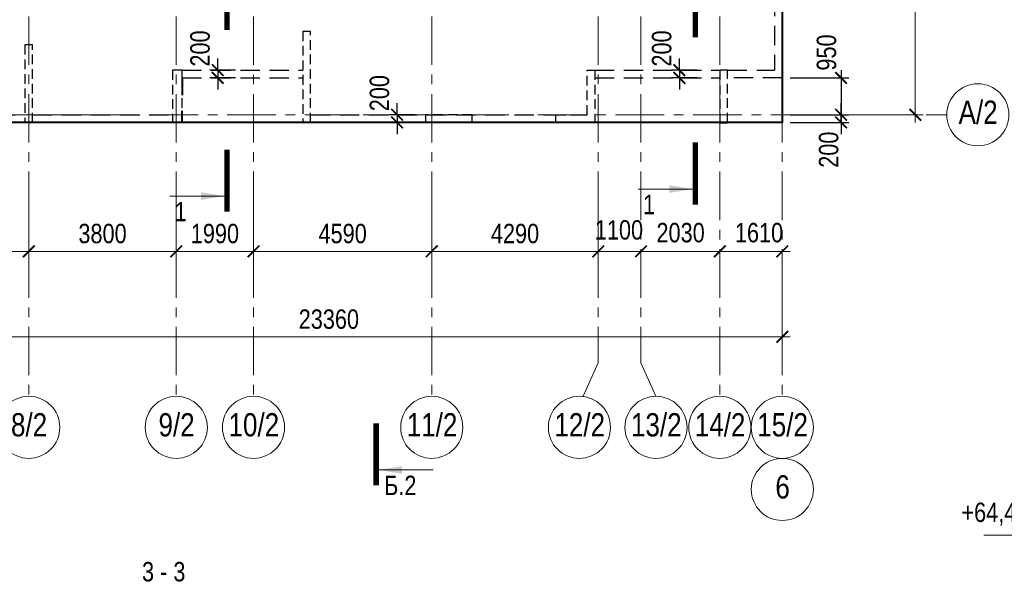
# Model space of a CAD drawing. Header units: inches. Extents: x -8638239 to -8523853, y 3840912 to 4564380.
# Tile 12 of 106: x -8576766 to -8551404, y 3943800 to 3958509. Entities that reach past the tile are written whole.
import ezdxf
from ezdxf.enums import TextEntityAlignment as Align

# ---------------------------------------------------------------- set-up
doc = ezdxf.new("R2010")
doc.units = ezdxf.units.IN
doc.header["$LTSCALE"] = 1000
doc.header["$MEASUREMENT"] = 0
for name, pattern in [('CENTER', [2, 1.25, -0.25, 0.25, -0.25]), ('HIDDEN', [0.375, 0.25, -0.125]), ('Штрихпунктирная', [6.702778, 3.527778, -1.763889, 0, -1.411111])]:
    doc.linetypes.add(name, pattern=pattern)
for name, color, linetype, lineweight in [('-2._План подземной парковки -2 этаж_1_АР-Чертеж-Оси_Осевые размеры.АР_Ном._пера__120', 7, 'Continuous', 0), ('СК-040-С(тены)', 12, 'HIDDEN', 25), ('СК-043-С-ПИЛОНЫ', 5, 'HIDDEN', 25), ('СК-050-П(литы перекрытия)', 3, 'Continuous', 40), ('СК-052-П-БАЛКИ', 1, 'HIDDEN', 30), ('СК-100-О(си)', 7, 'CENTER', 15), ('СК-100-О(си)_имя', 7, 'CENTER', 15), ('СК-110-О-РАЗМЕРЫ', 7, 'Continuous', 15), ('СК-220-Р-РАМКА ТЕКСТ', 7, 'Continuous', 15), ('СК-300-Р(азмеры)', 7, 'Continuous', 20), ('СК-400-Т(екст)', 7, 'Continuous', 20), ('СК-500-С(ечения)', 5, 'Continuous', 40)]:
    doc.layers.add(name, color=color, linetype=linetype, lineweight=lineweight)
doc.styles.add('ARIAL_annotative', font='arial.ttf', dxfattribs={"width": 0.8, "height": 2.5})
doc.styles.add('RUSS', font='arial.ttf', dxfattribs={"width": 0.8})
doc.dimstyles.new('100-200', dxfattribs={"dimscale": 0, "dimtxt": 500, "dimasz": 300, "dimexe": 200, "dimexo": 200, "dimgap": 200, "dimtad": 1, "dimdec": 0, "dimzin": 0, "dimdsep": 46, "dimtxsty": 'RUSS', "dimblk": 'ARCHTICK', "dimcen": 0.096, "dimdle": 200, "dimclrd": 7, "dimclre": 7, "dimclrt": 256, "dimadec": 0, "dimazin": 0, "dimtfac": 1, "dimtdec": 0, "dimtmove": 2, "dimatfit": 3, "dimldrblk": 'OBLIQUE', "dimfxl": 1, "dimtolj": 1, "dimtzin": 0, "dimarcsym": 0})

# ---------------------------------------------------------------- blocks, each defined once
blk = doc.blocks.new('_ArchTick')
at = {"color": 0, "linetype": 'ByBlock', "const_width": 0.15}
blk.add_lwpolyline([(-0.5, -0.5), (0.5, 0.5)], dxfattribs=at)
blk = doc.blocks.new('*D329')
at = {"layer": 'Defpoints', "color": 0, "transparency": 16777216}
for p in [(-21750, -2470), (-17800, -2470), (-17800, -3521)]:
    blk.add_point(p, dxfattribs=at)
at = {"layer": 'СК-110-О-РАЗМЕРЫ', "color": 7, "lineweight": -2, "transparency": 16777216}
for p, q in [((-21750, -2670), (-21750, -3721)), ((-17800, -2670), (-17800, -3721)), ((-21950, -3521), (-17600, -3521))]:
    blk.add_line(p, q, dxfattribs=at)
at = {"layer": 'СК-110-О-РАЗМЕРЫ', "color": 7, "lineweight": -2, "transparency": 16777216, "xscale": 300, "yscale": 300, "zscale": 300, "rotation": 180}
blk.add_blockref('_ArchTick', (-21750, -3521), dxfattribs=at)
at = {"layer": 'СК-110-О-РАЗМЕРЫ', "color": 7, "lineweight": -2, "transparency": 16777216, "xscale": 300, "yscale": 300, "zscale": 300}
blk.add_blockref('_ArchTick', (-17800, -3521), dxfattribs=at)
at = {"layer": 'СК-110-О-РАЗМЕРЫ', "transparency": 16777216, "insert": (-19775, -3065), "char_height": 500, "attachment_point": 5, "style": 'RUSS'}
blk.add_mtext('\\A1;3950', dxfattribs=at)
blk = doc.blocks.new('_Oblique')
at = {"color": 0, "linetype": 'ByBlock', "lineweight": -2}
blk.add_line((-0.5, -0.5), (0.5, 0.5), dxfattribs=at)
blk = doc.blocks.new('*D330')
at = {"layer": 'Defpoints', "color": 0, "transparency": 16777216}
for p in [(-17800, -2470), (-14000, -2470), (-17800, -3521)]:
    blk.add_point(p, dxfattribs=at)
at = {"layer": 'СК-110-О-РАЗМЕРЫ', "color": 7, "lineweight": -2, "transparency": 16777216}
for p, q in [((-17800, -2670), (-17800, -3721)), ((-14000, -2670), (-14000, -3721)), ((-13800, -3521), (-18000, -3521))]:
    blk.add_line(p, q, dxfattribs=at)
at = {"layer": 'СК-110-О-РАЗМЕРЫ', "color": 7, "lineweight": -2, "transparency": 16777216, "xscale": 300, "yscale": 300, "zscale": 300, "rotation": 180}
blk.add_blockref('_ArchTick', (-17800, -3521), dxfattribs=at)
at = {"layer": 'СК-110-О-РАЗМЕРЫ', "color": 7, "lineweight": -2, "transparency": 16777216, "xscale": 300, "yscale": 300, "zscale": 300}
blk.add_blockref('_ArchTick', (-14000, -3521), dxfattribs=at)
at = {"layer": 'СК-110-О-РАЗМЕРЫ', "transparency": 16777216, "insert": (-15900, -3065), "char_height": 500, "attachment_point": 5, "style": 'RUSS'}
blk.add_mtext('\\A1;3800', dxfattribs=at)
blk = doc.blocks.new('*D331')
at = {"layer": 'Defpoints', "color": 0, "transparency": 16777216}
for p in [(-14000, -2470), (-12010, -2470), (-12010, -3521)]:
    blk.add_point(p, dxfattribs=at)
at = {"layer": 'СК-110-О-РАЗМЕРЫ', "color": 7, "lineweight": -2, "transparency": 16777216}
for p, q in [((-14000, -2670), (-14000, -3721)), ((-12010, -2670), (-12010, -3721)), ((-14200, -3521), (-11810, -3521))]:
    blk.add_line(p, q, dxfattribs=at)
at = {"layer": 'СК-110-О-РАЗМЕРЫ', "color": 7, "lineweight": -2, "transparency": 16777216, "xscale": 300, "yscale": 300, "zscale": 300, "rotation": 180}
blk.add_blockref('_ArchTick', (-14000, -3521), dxfattribs=at)
at = {"layer": 'СК-110-О-РАЗМЕРЫ', "color": 7, "lineweight": -2, "transparency": 16777216, "xscale": 300, "yscale": 300, "zscale": 300}
blk.add_blockref('_ArchTick', (-12010, -3521), dxfattribs=at)
at = {"layer": 'СК-110-О-РАЗМЕРЫ', "transparency": 16777216, "insert": (-13005, -3065), "char_height": 500, "attachment_point": 5, "style": 'RUSS'}
blk.add_mtext('\\A1;1990', dxfattribs=at)
blk = doc.blocks.new('*D332')
at = {"layer": 'Defpoints', "color": 0, "transparency": 16777216}
for p in [(-12010, -2470), (-7420, -2470), (-12010, -3521)]:
    blk.add_point(p, dxfattribs=at)
at = {"layer": 'СК-110-О-РАЗМЕРЫ', "color": 7, "lineweight": -2, "transparency": 16777216}
for p, q in [((-12010, -2670), (-12010, -3721)), ((-7420, -2670), (-7420, -3721)), ((-7220, -3521), (-12210, -3521))]:
    blk.add_line(p, q, dxfattribs=at)
at = {"layer": 'СК-110-О-РАЗМЕРЫ', "color": 7, "lineweight": -2, "transparency": 16777216, "xscale": 300, "yscale": 300, "zscale": 300, "rotation": 180}
blk.add_blockref('_ArchTick', (-12010, -3521), dxfattribs=at)
at = {"layer": 'СК-110-О-РАЗМЕРЫ', "color": 7, "lineweight": -2, "transparency": 16777216, "xscale": 300, "yscale": 300, "zscale": 300}
blk.add_blockref('_ArchTick', (-7420, -3521), dxfattribs=at)
at = {"layer": 'СК-110-О-РАЗМЕРЫ', "transparency": 16777216, "insert": (-9715, -3065), "char_height": 500, "attachment_point": 5, "style": 'RUSS'}
blk.add_mtext('\\A1;4590', dxfattribs=at)
blk = doc.blocks.new('*D333')
at = {"layer": 'Defpoints', "color": 0, "transparency": 16777216}
for p in [(-7420, -2470), (-3130, -2470), (-3130, -3521)]:
    blk.add_point(p, dxfattribs=at)
at = {"layer": 'СК-110-О-РАЗМЕРЫ', "color": 7, "lineweight": -2, "transparency": 16777216}
for p, q in [((-7420, -2670), (-7420, -3721)), ((-3130, -2670), (-3130, -3721)), ((-7620, -3521), (-2930, -3521))]:
    blk.add_line(p, q, dxfattribs=at)
at = {"layer": 'СК-110-О-РАЗМЕРЫ', "color": 7, "lineweight": -2, "transparency": 16777216, "xscale": 300, "yscale": 300, "zscale": 300, "rotation": 180}
blk.add_blockref('_ArchTick', (-7420, -3521), dxfattribs=at)
at = {"layer": 'СК-110-О-РАЗМЕРЫ', "color": 7, "lineweight": -2, "transparency": 16777216, "xscale": 300, "yscale": 300, "zscale": 300}
blk.add_blockref('_ArchTick', (-3130, -3521), dxfattribs=at)
at = {"layer": 'СК-110-О-РАЗМЕРЫ', "transparency": 16777216, "insert": (-5275, -3065), "char_height": 500, "attachment_point": 5, "style": 'RUSS'}
blk.add_mtext('\\A1;4290', dxfattribs=at)
blk = doc.blocks.new('*D334')
at = {"layer": 'Defpoints', "color": 0, "transparency": 16777216}
for p in [(-3130, -3521), (-2030, -3521), (-2030, -3521)]:
    blk.add_point(p, dxfattribs=at)
at = {"layer": 'СК-300-Р(азмеры)', "color": 7, "lineweight": -2, "transparency": 16777216}
blk.add_line((-3330, -3521), (-1830, -3521), dxfattribs=at)
at = {"layer": 'СК-300-Р(азмеры)', "color": 7, "lineweight": -2, "transparency": 16777216, "xscale": 300, "yscale": 300, "zscale": 300, "rotation": 180}
blk.add_blockref('_ArchTick', (-3130, -3521), dxfattribs=at)
at = {"layer": 'СК-300-Р(азмеры)', "color": 7, "lineweight": -2, "transparency": 16777216, "xscale": 300, "yscale": 300, "zscale": 300}
blk.add_blockref('_ArchTick', (-2030, -3521), dxfattribs=at)
at = {"layer": 'СК-300-Р(азмеры)', "transparency": 16777216, "insert": (-2598, -2971), "char_height": 500, "attachment_point": 5, "style": 'RUSS'}
blk.add_mtext('\\A1;1100', dxfattribs=at)
blk = doc.blocks.new('*D335')
at = {"layer": 'Defpoints', "color": 0, "transparency": 16777216}
for p in [(-2030, -3521), (-2030, -3521), (0, -3521)]:
    blk.add_point(p, dxfattribs=at)
at = {"layer": 'СК-300-Р(азмеры)', "color": 7, "lineweight": -2, "transparency": 16777216}
blk.add_line((200, -3521), (-2230, -3521), dxfattribs=at)
at = {"layer": 'СК-300-Р(азмеры)', "color": 7, "lineweight": -2, "transparency": 16777216, "xscale": 300, "yscale": 300, "zscale": 300, "rotation": 180}
blk.add_blockref('_ArchTick', (-2030, -3521), dxfattribs=at)
at = {"layer": 'СК-300-Р(азмеры)', "color": 7, "lineweight": -2, "transparency": 16777216, "xscale": 300, "yscale": 300, "zscale": 300}
blk.add_blockref('_ArchTick', (0, -3521), dxfattribs=at)
at = {"layer": 'СК-300-Р(азмеры)', "transparency": 16777216, "insert": (-1010, -3042), "char_height": 500, "attachment_point": 5, "style": 'RUSS'}
blk.add_mtext('\\A1;2030', dxfattribs=at)
blk = doc.blocks.new('*D336')
at = {"layer": 'Defpoints', "color": 0, "transparency": 16777216}
for p in [(0, -3521), (1610, -3521), (1610, -3521)]:
    blk.add_point(p, dxfattribs=at)
at = {"layer": 'СК-300-Р(азмеры)', "color": 7, "lineweight": -2, "transparency": 16777216}
blk.add_line((-200, -3521), (1810, -3521), dxfattribs=at)
at = {"layer": 'СК-300-Р(азмеры)', "color": 7, "lineweight": -2, "transparency": 16777216, "xscale": 300, "yscale": 300, "zscale": 300, "rotation": 180}
blk.add_blockref('_ArchTick', (0, -3521), dxfattribs=at)
at = {"layer": 'СК-300-Р(азмеры)', "color": 7, "lineweight": -2, "transparency": 16777216, "xscale": 300, "yscale": 300, "zscale": 300}
blk.add_blockref('_ArchTick', (1610, -3521), dxfattribs=at)
at = {"layer": 'СК-300-Р(азмеры)', "transparency": 16777216, "insert": (1010, -3042), "char_height": 500, "attachment_point": 5, "style": 'RUSS'}
blk.add_mtext('\\A1;1610', dxfattribs=at)
blk = doc.blocks.new('*D337')
at = {"layer": 'Defpoints', "color": 0, "transparency": 16777216}
for p in [(2391, 7435), (5035, 7435), (2391, 0)]:
    blk.add_point(p, dxfattribs=at)
at = {"layer": 'СК-300-Р(азмеры)', "color": 7, "lineweight": -2, "transparency": 16777216}
for p, q in [((5035, -200), (5035, 7635)), ((2591, 7435), (5235, 7435)), ((2591, 0), (5235, 0))]:
    blk.add_line(p, q, dxfattribs=at)
at = {"layer": 'СК-300-Р(азмеры)', "color": 7, "lineweight": -2, "transparency": 16777216, "xscale": 300, "yscale": 300, "zscale": 300}
for p, rotation in [((5035, 7435), 90), ((5035, 0), 270)]:
    blk.add_blockref('_ArchTick', p, dxfattribs=dict(at, rotation=rotation))
at = {"layer": 'СК-300-Р(азмеры)', "transparency": 16777216, "insert": (4580, 3718), "char_height": 500, "attachment_point": 5, "rotation": 90, "style": 'RUSS'}
blk.add_mtext('\\A1;7435', dxfattribs=at)
blk = doc.blocks.new('*D321')
at = {"layer": 'Defpoints', "color": 0, "transparency": 16777216}
for p in [(-21750, -3521), (1610, -3521), (-21750, -5726)]:
    blk.add_point(p, dxfattribs=at)
at = {"layer": 'СК-110-О-РАЗМЕРЫ', "color": 7, "lineweight": -2, "transparency": 16777216}
for p, q in [((-21750, -3721), (-21750, -5926)), ((1610, -3721), (1610, -5926)), ((1810, -5726), (-21950, -5726))]:
    blk.add_line(p, q, dxfattribs=at)
at = {"layer": 'СК-110-О-РАЗМЕРЫ', "color": 7, "lineweight": -2, "transparency": 16777216, "xscale": 300, "yscale": 300, "zscale": 300, "rotation": 180}
blk.add_blockref('_ArchTick', (-21750, -5726), dxfattribs=at)
at = {"layer": 'СК-110-О-РАЗМЕРЫ', "color": 7, "lineweight": -2, "transparency": 16777216, "xscale": 300, "yscale": 300, "zscale": 300}
blk.add_blockref('_ArchTick', (1610, -5726), dxfattribs=at)
at = {"layer": 'СК-110-О-РАЗМЕРЫ', "transparency": 16777216, "insert": (-10070, -5271), "char_height": 500, "attachment_point": 5, "style": 'RUSS'}
blk.add_mtext('\\A1;23360', dxfattribs=at)
blk = doc.blocks.new('Сечение')
at = {"layer": 'СК-500-С(ечения)', "linetype": 'Continuous', "lineweight": 15, "ltscale": 100}
blk.add_line((-200, -35), (-200, -735), dxfattribs=at)
at = {"layer": 'СК-500-С(ечения)', "linetype": 'Continuous', "ltscale": 100, "const_width": 70}
blk.add_lwpolyline([(-400, 0), (400, 0)], dxfattribs=at)
at = {"layer": 'СК-500-С(ечения)', "linetype": 'Continuous', "ltscale": 100}
blk.add_solid([(-200, -35), (-250, -335), (-150, -335)], dxfattribs=at)
blk = doc.blocks.new('*U23')
at = {"layer": 'СК-400-Т(екст)', "ltscale": 100, "yscale": 0.01, "zscale": 0.01, "rotation": 89.99999999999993}
for p, xscale in [((0, -4), -0.01), ((0, -27.39), 0.01)]:
    blk.add_blockref('Сечение', p, dxfattribs=dict(at, xscale=xscale))
at = {"layer": 'СК-500-С(ечения)', "color": 0, "ltscale": 100, "style": 'ARIAL_annotative', "width": 0.8}
blk.add_attdef('НОМЕР_СЕЧЕНИЯ_1_1(НОМЕР_ЛИСТА)', text='', height=2.5, rotation=180, dxfattribs=at).set_placement((6.74, -1.23), align=Align.RIGHT)
blk.add_attdef('НОМЕР_СЕЧЕНИЯ_2_1(НОМЕР_ЛИСТА)', text='', height=2.5, rotation=180, dxfattribs=at).set_placement((6.74, -29.42), align=Align.BOTTOM_LEFT)
blk = doc.blocks.new('*U29')
at = {"layer": 'СК-400-Т(екст)', "ltscale": 100, "yscale": 0.01, "zscale": 0.01, "rotation": 89.99999999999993}
for p, xscale in [((0, -4), -0.01), ((0, -25.56), 0.01)]:
    blk.add_blockref('Сечение', p, dxfattribs=dict(at, xscale=xscale))
at = {"layer": 'СК-500-С(ечения)', "color": 0, "ltscale": 100, "style": 'ARIAL_annotative', "width": 0.8}
blk.add_attdef('НОМЕР_СЕЧЕНИЯ_1_1(НОМЕР_ЛИСТА)', text='', height=2.5, rotation=180, dxfattribs=at).set_placement((6.74, -1.23), align=Align.RIGHT)
blk.add_attdef('НОМЕР_СЕЧЕНИЯ_2_1(НОМЕР_ЛИСТА)', text='', height=2.5, rotation=180, dxfattribs=at).set_placement((6.74, -27.59), align=Align.BOTTOM_LEFT)
blk = doc.blocks.new('A$Cc2edbf5f_тех.эт')
at = {"layer": 'СК-040-С(тены)'}
for p, q in [((41790, 16286), (41790, 13560)), ((41990, 16286), (41790, 16286)), ((41990, 13560), (41990, 16286)), ((38410, 15920), (29190, 15920)), ((29190, 9590), (29190, 15920)), ((38410, 9925), (38410, 15920)), ((31910, 15720), (29390, 15720)), ((29390, 9790), (29390, 15720)), ((31910, 15720), (31910, 9790)), ((32110, 15720), (32110, 12290)), ((36210, 15720), (32110, 15720)), ((36210, 15720), (36210, 9925)), ((38210, 15720), (36410, 15720)), ((36410, 15720), (36410, 13970)), ((38210, 13970), (38210, 15720)), ((38210, 13970), (36410, 13970)), ((38210, 13770), (36410, 13770)), ((36410, 13770), (36410, 11070)), ((38210, 11070), (38210, 13770)), ((41790, 13560), (41990, 13560)), ((32110, 12290), (34160, 12290)), ((34160, 12290), (34160, 10140)), ((32110, 12090), (32110, 10340)), ((32110, 12090), (33960, 12090)), ((33960, 12090), (33960, 10340)), ((38210, 11070), (36410, 11070)), ((38210, 10870), (36410, 10870)), ((36410, 10870), (36410, 9925)), ((38210, 9925), (38210, 10870)), ((32110, 10340), (33960, 10340)), ((32110, 10140), (32110, 9590)), ((32110, 10140), (34160, 10140)), ((36410, 9925), (36210, 9925)), ((38210, 9925), (38410, 9925)), ((31910, 9790), (29390, 9790)), ((32110, 9590), (29190, 9590)), ((22070, 7995), (22270, 7995)), ((22070, 7995), (22070, 4985)), ((22270, 7995), (22270, 4985)), ((31220, 7685), (27490, 7685)), ((27490, 7685), (27490, 5985)), ((31220, 7685), (31220, 7205)), ((38410, 7685), (33780, 7685)), ((33780, 7685), (33780, 7205)), ((38410, 7485), (38410, 7685)), ((31020, 7485), (27690, 7485)), ((27690, 5985), (27690, 7485)), ((31020, 7005), (31020, 7485)), ((38410, 7485), (33980, 7485)), ((33980, 7485), (33980, 7005)), ((33780, 7205), (31220, 7205)), ((33980, 7005), (31020, 7005)), ((27690, 5985), (27490, 5985)), ((45331, 6011), (45331, 5490)), ((45331, 6011), (45531, 6011)), ((45531, 6011), (45531, 5290)), ((40580, 5690), (38760, 5690)), ((38760, 5690), (38760, 5490)), ((40580, 5690), (40580, 5490)), ((40380, 5490), (38760, 5490)), ((40380, 5490), (40380, 5290)), ((45331, 5490), (40580, 5490)), ((45531, 5290), (40380, 5290)), ((22270, 4985), (22070, 4985))]:
    blk.add_line(p, q, dxfattribs=at)
for points in [[(22070, 15745), (22070, 11076), (22270, 11076), (22270, 15745), (22070, 15745)], [(39700, -200), (39700, 0), (40500, 0), (40500, 1150), (40700, 1150), (40700, -200), (39700, -200)]]:
    blk.add_lwpolyline(points, dxfattribs=at)
for points in [[(25853, 14595), (25853, 11876), (26053, 11876), (26053, 14595)], [(33180, 2150), (33180, -199), (33380, -199), (33380, 2150)], [(43920, 1150), (43920, -200), (44120, -200), (44120, 1150)]]:
    blk.add_lwpolyline(points, close=True, dxfattribs=at)
at = {"layer": 'СК-043-С-ПИЛОНЫ'}
for p, q in [((26220, 5485), (26020, 5485)), ((26020, 5485), (26020, 4186)), ((26220, 4186), (26220, 5485)), ((26020, 4186), (26220, 4186))]:
    blk.add_line(p, q, dxfattribs=at)
for points in [[(45331, 15036), (45331, 13436), (45531, 13436), (45531, 15036), (45331, 15036)], [(22070, 1800), (22070, -200), (22270, -200), (22270, 1800), (22070, 1800)], [(26020, 1800), (26020, -200), (26220, -200), (26220, 1800), (26020, 1800)], [(29820, 1150), (29820, -200), (30070, -200), (30070, 1150), (29820, 1150)]]:
    blk.add_lwpolyline(points, dxfattribs=at)
blk.add_lwpolyline([(45330, 11496), (45330, 9196), (45530, 9196), (45531, 11496)], close=True, dxfattribs=at)
at = {"layer": 'СК-043-С-ПИЛОНЫ', "color": 1}
blk.add_lwpolyline([(36340, -200), (37540, -200), (37540, 0), (36340, 0)], close=True, dxfattribs=at)
blk = doc.blocks.new('*D156')
at = {"layer": 'Defpoints', "color": 0, "transparency": 16777216}
for p in [(-8566383, 3956059), (-8567044, 3955859), (-8566383, 3955859)]:
    blk.add_point(p, dxfattribs=at)
at = {"layer": 'СК-110-О-РАЗМЕРЫ', "color": 7, "lineweight": -2, "transparency": 16777216}
for p, q in [((-8567044, 3956059), (-8567044, 3956359)), ((-8566583, 3956059), (-8567244, 3956059)), ((-8567044, 3956059), (-8567044, 3955859)), ((-8566583, 3955859), (-8567244, 3955859)), ((-8567044, 3955859), (-8567044, 3955559))]:
    blk.add_line(p, q, dxfattribs=at)
at = {"layer": 'СК-110-О-РАЗМЕРЫ', "color": 7, "lineweight": -2, "transparency": 16777216, "xscale": 300, "yscale": 300, "zscale": 300}
for p, rotation in [((-8567044, 3956059), 270), ((-8567044, 3955859), 90)]:
    blk.add_blockref('_ArchTick', p, dxfattribs=dict(at, rotation=rotation))
at = {"layer": 'СК-110-О-РАЗМЕРЫ', "transparency": 16777216, "insert": (-8567497, 3956616), "char_height": 500, "attachment_point": 5, "rotation": 90, "style": 'RUSS'}
blk.add_mtext('\\A1;200', dxfattribs=at)
blk = doc.blocks.new('*U115')
at = {"layer": 'СК-400-Т(екст)', "color": 0}
for p, q in [((0, 0), (0, 7.11)), ((0, 7.11), (8.77, 7.11)), ((-9, 0), (3.5, 0))]:
    blk.add_line(p, q, dxfattribs=at)
at = {"layer": 'СК-400-Т(екст)', "color": 0, "const_width": 0.3}
blk.add_lwpolyline([(-2.5, 2.71), (0, 0.21), (2.5, 2.71)], dxfattribs=at)
at = {"layer": 'СК-400-Т(екст)', "color": 0, "width": 0.8}
for tag, p in [('ОТМЕТКА1', (11.66, 8.06)), ('КОММЕНТАРИЙ', (11.75, 4.27))]:
    blk.add_attdef(tag, p, '', height=2.5, dxfattribs=at)
blk = doc.blocks.new('*D686')
at = {"layer": 'Defpoints', "color": 0, "transparency": 16777216}
for p in [(-8556674, 3956059), (-8555608, 3956059), (-8557122, 3955859)]:
    blk.add_point(p, dxfattribs=at)
at = {"layer": 'СК-110-О-РАЗМЕРЫ', "color": 7, "lineweight": -2, "transparency": 16777216}
for p, q in [((-8555608, 3956059), (-8555608, 3956359)), ((-8556474, 3956059), (-8555408, 3956059)), ((-8555608, 3955859), (-8555608, 3956059)), ((-8556922, 3955859), (-8555408, 3955859)), ((-8555608, 3955859), (-8555608, 3955559))]:
    blk.add_line(p, q, dxfattribs=at)
at = {"layer": 'СК-110-О-РАЗМЕРЫ', "color": 7, "lineweight": -2, "transparency": 16777216, "xscale": 300, "yscale": 300, "zscale": 300}
for p, rotation in [((-8555608, 3956059), 270), ((-8555608, 3955859), 90)]:
    blk.add_blockref('_ArchTick', p, dxfattribs=dict(at, rotation=rotation))
at = {"layer": 'СК-110-О-РАЗМЕРЫ', "transparency": 16777216, "insert": (-8555926, 3955158), "char_height": 500, "attachment_point": 5, "rotation": 90, "style": 'RUSS'}
blk.add_mtext('\\A1;200', dxfattribs=at)
blk = doc.blocks.new('*D687')
at = {"layer": 'Defpoints', "color": 0, "transparency": 16777216}
for p in [(-8557121, 3957008), (-8557121, 3956059), (-8555608, 3956059)]:
    blk.add_point(p, dxfattribs=at)
at = {"layer": 'СК-110-О-РАЗМЕРЫ', "color": 7, "lineweight": -2, "transparency": 16777216}
for p, q in [((-8556921, 3957008), (-8555408, 3957008)), ((-8555608, 3957208), (-8555608, 3955859)), ((-8556921, 3956059), (-8555408, 3956059))]:
    blk.add_line(p, q, dxfattribs=at)
at = {"layer": 'СК-110-О-РАЗМЕРЫ', "color": 7, "lineweight": -2, "transparency": 16777216, "xscale": 300, "yscale": 300, "zscale": 300}
for p, rotation in [((-8555608, 3957008), 90), ((-8555608, 3956059), 270)]:
    blk.add_blockref('_ArchTick', p, dxfattribs=dict(at, rotation=rotation))
at = {"layer": 'СК-110-О-РАЗМЕРЫ', "transparency": 16777216, "insert": (-8555982, 3957663), "char_height": 500, "attachment_point": 5, "rotation": 90, "style": 'RUSS'}
blk.add_mtext('\\A1;950', dxfattribs=at)
blk = doc.blocks.new('*D691')
at = {"layer": 'Defpoints', "color": 0, "transparency": 16777216}
for p in [(-8571665, 3957009), (-8571005, 3957209), (-8571005, 3957009)]:
    blk.add_point(p, dxfattribs=at)
at = {"layer": 'СК-110-О-РАЗМЕРЫ', "color": 7, "lineweight": -2, "transparency": 16777216}
for p, q in [((-8571665, 3957209), (-8571665, 3957509)), ((-8571205, 3957209), (-8571865, 3957209)), ((-8571205, 3957009), (-8571865, 3957009)), ((-8571665, 3957209), (-8571665, 3957009)), ((-8571665, 3957009), (-8571665, 3956709))]:
    blk.add_line(p, q, dxfattribs=at)
at = {"layer": 'СК-110-О-РАЗМЕРЫ', "color": 7, "lineweight": -2, "transparency": 16777216, "xscale": 300, "yscale": 300, "zscale": 300}
for p, rotation in [((-8571665, 3957209), 270), ((-8571665, 3957009), 90)]:
    blk.add_blockref('_ArchTick', p, dxfattribs=dict(at, rotation=rotation))
at = {"layer": 'СК-110-О-РАЗМЕРЫ', "transparency": 16777216, "insert": (-8572118, 3957767), "char_height": 500, "attachment_point": 5, "rotation": 90, "style": 'RUSS'}
blk.add_mtext('\\A1;200', dxfattribs=at)
blk = doc.blocks.new('*D692')
at = {"layer": 'Defpoints', "color": 0, "transparency": 16777216}
for p in [(-8559774, 3957009), (-8559113, 3957209), (-8559113, 3957009)]:
    blk.add_point(p, dxfattribs=at)
at = {"layer": 'СК-110-О-РАЗМЕРЫ', "color": 7, "lineweight": -2, "transparency": 16777216}
for p, q in [((-8559774, 3957209), (-8559774, 3957509)), ((-8559313, 3957209), (-8559974, 3957209)), ((-8559313, 3957009), (-8559974, 3957009)), ((-8559774, 3957209), (-8559774, 3957009)), ((-8559774, 3957009), (-8559774, 3956709))]:
    blk.add_line(p, q, dxfattribs=at)
at = {"layer": 'СК-110-О-РАЗМЕРЫ', "color": 7, "lineweight": -2, "transparency": 16777216, "xscale": 300, "yscale": 300, "zscale": 300}
for p, rotation in [((-8559774, 3957209), 270), ((-8559774, 3957009), 90)]:
    blk.add_blockref('_ArchTick', p, dxfattribs=dict(at, rotation=rotation))
at = {"layer": 'СК-110-О-РАЗМЕРЫ', "transparency": 16777216, "insert": (-8560227, 3957767), "char_height": 500, "attachment_point": 5, "rotation": 90, "style": 'RUSS'}
blk.add_mtext('\\A1;200', dxfattribs=at)
blk = doc.blocks.new('*U721')
at = {"layer": 'СК-400-Т(екст)', "ltscale": 100, "yscale": 0.01, "zscale": 0.01, "rotation": 89.99999999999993}
for p, xscale in [((0, -4), -0.01), ((0, -150.01), 0.01)]:
    blk.add_blockref('Сечение', p, dxfattribs=dict(at, xscale=xscale))
at = {"layer": 'СК-500-С(ечения)', "color": 0, "ltscale": 100, "style": 'ARIAL_annotative', "width": 0.8}
blk.add_attdef('НОМЕР_СЕЧЕНИЯ_1_1(НОМЕР_ЛИСТА)', text='', height=2.5, rotation=180, dxfattribs=at).set_placement((6.74, -1.23), align=Align.RIGHT)
blk.add_attdef('НОМЕР_СЕЧЕНИЯ_2_1(НОМЕР_ЛИСТА)', text='', height=2.5, rotation=180, dxfattribs=at).set_placement((6.74, -152.05), align=Align.BOTTOM_LEFT)
blk = doc.blocks.new('оси')
at = {"layer": '-2._План подземной парковки -2 этаж_1_АР-Чертеж-Оси_Осевые размеры.АР_Ном._пера__120', "color": 7, "linetype": 'Штрихпунктирная', "lineweight": 0}
blk.add_line((4229.3, 0), (5229.3, 0), dxfattribs=at)
at = {"layer": 'СК-100-О(си)'}
for p, q in [((-17800, 18534.9), (-17800, -7257.5)), ((-14000, 18534.9), (-14000, -7257.5)), ((-12010, 18534.9), (-12010, -7257.5)), ((-7420, 18534.9), (-7420, -7257.5)), ((-3130, 18534.9), (-3130, -6395.3)), ((-2030, 18534.9), (-2030, -6395.3)), ((0, 18534.9), (0, -7257.5)), ((1610, 18534.9), (1610, -7257.5)), ((-46685.3, 0), (5846.2, 0))]:
    blk.add_line(p, q, dxfattribs=at)
at = {"layer": 'СК-100-О(си)', "ltscale": 1000}
for p, q in [((-3516.3, -7257.5), (-3130, -6395.3)), ((-1643.7, -7257.5), (-2030, -6395.3))]:
    blk.add_line(p, q, dxfattribs=at)
at = {"layer": 'СК-100-О(си)', "linetype": 'Continuous'}
for centre in [(6646.2, 0), (-17800, -8057.5), (-14000, -8057.5), (-12010, -8057.5), (-7420, -8057.5), (-3616.3, -8057.5), (-1643.7, -8057.5), (0, -8057.5), (1610, -8057.5), (1610, -9657.5)]:
    blk.add_circle(centre, 800, dxfattribs=at)
at = {"layer": 'СК-100-О(си)_имя', "style": 'RUSS', "width": 0.8}
for s, p in [('А/2', (6654, 65.7)), ('8/2', (-17792.2, -7991.8)), ('9/2', (-13992.2, -7991.8)), ('10/2', (-12002.2, -7991.8)), ('11/2', (-7412.2, -7991.8)), ('12/2', (-3608.5, -7991.8)), ('13/2', (-1635.9, -7991.8)), ('14/2', (7.8, -7991.8)), ('15/2', (1617.8, -7991.8)), ('6', (1617.8, -9591.8))]:
    blk.add_text(s, height=600, dxfattribs=at).set_placement(p, align=Align.MIDDLE_CENTER)
at = {"layer": 'СК-110-О-РАЗМЕРЫ'}
for base, p1, p2, picture, middle in [((-17800, -3520.6), (-21750, -2469.7), (-17800, -2469.7), '*D329', (-19775, -3065.1)), ((-12010, -3520.6), (-14000, -2469.7), (-12010, -2469.7), '*D331', (-13005, -3065.3)), ((-3130, -3520.6), (-7420, -2469.7), (-3130, -2469.7), '*D333', (-5275, -3065.3))]:
    dim = blk.add_linear_dim(base=base, p1=p1, p2=p2, dimstyle='100-200', override={"dimscale": 1}, dxfattribs=at)
    dim.commit()
    dim.dimension.update_dxf_attribs({"geometry": picture, "text_midpoint": middle})
for base, p1, p2, picture, middle in [((-17800, -3520.6), (-14000, -2469.7), (-17800, -2469.7), '*D330', (-15900, -3065.1)), ((-12010, -3520.6), (-7420, -2469.7), (-12010, -2469.7), '*D332', (-9715, -3065.3)), ((-21750, -5726.1), (1610, -3520.6), (-21750, -3520.6), '*D321', (-10070, -5270.7))]:
    dim = blk.add_linear_dim(base=base, p1=p1, p2=p2, angle=180, dimstyle='100-200', override={"dimscale": 1}, dxfattribs=at)
    dim.commit()
    dim.dimension.update_dxf_attribs({"geometry": picture, "text_midpoint": middle})
at = {"layer": 'СК-300-Р(азмеры)'}
dim = blk.add_linear_dim(base=(5035.5, 7435), p1=(2391.1, 0), p2=(2391.1, 7435), angle=90, dimstyle='100-200', override={"dimscale": 1}, dxfattribs=at)
dim.commit()
dim.dimension.update_dxf_attribs({"geometry": '*D337', "text_midpoint": (4580, 3717.5)})
for base, p1, p2, picture, middle in [((-2030, -3520.6), (-3130, -3520.6), (-2030, -3520.6), '*D334', (-2598.4, -2971.4)), ((1610, -3520.6), (0, -3520.6), (1610, -3520.6), '*D336', (1010.3, -3041.9))]:
    dim = blk.add_linear_dim(base=base, p1=p1, p2=p2, dimstyle='100-200', override={"dimscale": 1}, dxfattribs=at)
    dim.commit()
    dim.dimension.update_dxf_attribs({"geometry": picture, "text_midpoint": middle, "dimtype": 160})
dim = blk.add_linear_dim(base=(-2030, -3520.6), p1=(0, -3520.6), p2=(-2030, -3520.6), angle=180, dimstyle='100-200', override={"dimscale": 1}, dxfattribs=at)
dim.commit()
dim.dimension.update_dxf_attribs({"geometry": '*D335', "text_midpoint": (-1010.3, -3041.9), "dimtype": 160})
blk = doc.blocks.new('A$C858fb3ef')
at = {"layer": 'СК-300-Р(азмеры)'}
blk.add_blockref('оси', (0, 0), dxfattribs=at)
blk = doc.blocks.new('A$C573b34c5')
blk.add_blockref('A$C858fb3ef', (0, 0))

msp = doc.modelspace()

# ---------------------------------------------------------------- linework, layer by layer
at = {"layer": 'СК-050-П(литы перекрытия)'}
for p, q in [((-8572582, 3957008.9), (-8572582, 3956563.3)), ((-8572582, 3955858.9), (-8572582, 3956163.3)), ((-8558731.8, 3955859.1), (-8558531.9, 3955859.1))]:
    msp.add_line(p, q, dxfattribs=at)
for points in [[(-8564242.1, 3971419), (-8560861.6, 3971419), (-8560861.6, 3972344.7), (-8557121.5, 3972344.7), (-8557121.5, 3957009.2)], [(-8557121.5, 3957009.2), (-8557121.5, 3955859.1), (-8580581.8, 3955858.9), (-8580582, 3971803.9)]]:
    msp.add_lwpolyline(points, dxfattribs=at)
at = {"layer": 'СК-052-П-БАЛКИ', "ltscale": 2}
for p, q in [((-8557321.5, 3961349), (-8557321.6, 3957208.9)), ((-8572581.8, 3957208.9), (-8569471.8, 3957208.9)), ((-8572581.8, 3957008.9), (-8569471.8, 3957009.1)), ((-8561951.8, 3957208.9), (-8558731.9, 3957208.9)), ((-8561951.8, 3957008.9), (-8558731.9, 3957009.1)), ((-8558531.9, 3957208.9), (-8557321.6, 3957208.9)), ((-8557121.5, 3957009.2), (-8558531.9, 3957009.2)), ((-8580381.9, 3956058.9), (-8576631.9, 3956058.9)), ((-8576431.9, 3956058.9), (-8572832, 3956058.9)), ((-8569271.8, 3956059), (-8562151.8, 3956059))]:
    msp.add_line(p, q, dxfattribs=at)

# ---------------------------------------------------------------- block references
at = {"layer": 'СК-050-П(литы перекрытия)'}
msp.add_blockref('A$Cc2edbf5f_тех.эт', (-8602651.9, 3956058.6), dxfattribs=at)
at = {"layer": 'СК-300-Р(азмеры)'}
msp.add_blockref('A$C573b34c5', (-8558731.8, 3956058.6), dxfattribs=at)
at = {"layer": 'СК-400-Т(екст)', "ltscale": 0.5}
ref = msp.add_blockref('*U115', (-8550175.8, 3943800), dxfattribs=dict(at, xscale=-200, yscale=200, zscale=200))
ref.add_attrib('ОТМЕТКА1', '+64,460', dxfattribs={"height": 500, "style": 'RUSS', "width": 0.8}).set_placement((-8552508.5, 3945411.7), align=Align.BOTTOM_LEFT)
at = {"layer": 'СК-500-С(ечения)'}
ref = msp.add_blockref('*U721', (-8567583.7, 3946502.5), dxfattribs=dict(at, xscale=-200, yscale=200, zscale=200, rotation=180))
ref.add_attrib('НОМЕР_СЕЧЕНИЯ_2_1(НОМЕР_ЛИСТА)', 'Б.2', dxfattribs={"color": 1, "ltscale": 100, "height": 500, "style": 'ARIAL_annotative', "width": 0.8}).set_placement((-8566235.7, 3976911.8), align=Align.BOTTOM_RIGHT)
ref.add_attrib('НОМЕР_СЕЧЕНИЯ_1_1(НОМЕР_ЛИСТА)', 'Б.2', dxfattribs={"color": 1, "ltscale": 100, "height": 500, "style": 'ARIAL_annotative', "width": 0.8}).set_placement((-8566546.5, 3946254.6), align=Align.RIGHT)
ref = msp.add_blockref('*U23', (-8571424.8, 3953561.9), dxfattribs=dict(at, xscale=200, yscale=200, zscale=200, rotation=180))
ref.add_attrib('НОМЕР_СЕЧЕНИЯ_2_1(НОМЕР_ЛИСТА)', '1', dxfattribs={"color": 0, "ltscale": 100, "height": 500, "rotation": 360, "style": 'ARIAL_annotative', "width": 0.8}).set_placement((-8572772.8, 3959446.2), align=Align.BOTTOM_LEFT)
ref.add_attrib('НОМЕР_СЕЧЕНИЯ_1_1(НОМЕР_ЛИСТА)', '1', dxfattribs={"color": 0, "ltscale": 100, "height": 500, "rotation": 360, "style": 'ARIAL_annotative', "width": 0.8}).set_placement((-8572462, 3953314), align=Align.RIGHT)
ref = msp.add_blockref('*U29', (-8559360.6, 3953743.9), dxfattribs=dict(at, xscale=200, yscale=200, zscale=200, rotation=180))
ref.add_attrib('НОМЕР_СЕЧЕНИЯ_2_1(НОМЕР_ЛИСТА)', '1', dxfattribs={"color": 0, "ltscale": 100, "height": 500, "rotation": 360, "style": 'ARIAL_annotative', "width": 0.8}).set_placement((-8560708.5, 3959262.6), align=Align.BOTTOM_LEFT)
ref.add_attrib('НОМЕР_СЕЧЕНИЯ_1_1(НОМЕР_ЛИСТА)', '1', dxfattribs={"color": 0, "ltscale": 100, "height": 500, "rotation": 360, "style": 'ARIAL_annotative', "width": 0.8}).set_placement((-8560397.8, 3953496), align=Align.RIGHT)

# ---------------------------------------------------------------- texts
at = {"layer": 'СК-220-Р-РАМКА ТЕКСТ', "insert": (-8573056, 3944277), "char_height": 500, "width": 31067.545, "attachment_point": 5, "rotation": 360, "style": 'RUSS'}
msp.add_mtext('3 - 3', dxfattribs=at)

# ---------------------------------------------------------------- dimensions: what is measured, and where the dimension line sits
at = {"layer": 'СК-110-О-РАЗМЕРЫ'}
for base, p1, p2, picture, middle in [((-8571665.1, 3957009.2), (-8571004.9, 3957209.2), (-8571004.9, 3957009.2), '*D691', (-8572118.3, 3957766.5)), ((-8559773.6, 3957009.2), (-8559113.4, 3957209.2), (-8559113.4, 3957009.2), '*D692', (-8560226.7, 3957766.5)), ((-8555608, 3956058.6), (-8557121.2, 3957008.2), (-8557121.2, 3956058.6), '*D687', (-8555981.6, 3957662.9)), ((-8567043.5, 3955859), (-8566383.4, 3956059), (-8566383.4, 3955859), '*D156', (-8567496.7, 3956616.3)), ((-8555608.028, 3956058.6252), (-8557121.5134, 3955859.0975), (-8556674.4091, 3956058.6252), '*D686', (-8555926.2819, 3955158.0442))]:
    dim = msp.add_linear_dim(base=base, p1=p1, p2=p2, angle=90, dimstyle='100-200', override={"dimscale": 1}, dxfattribs=at)
    dim.commit()
    dim.dimension.update_dxf_attribs({"geometry": picture, "text_midpoint": middle, "dimtype": 160})

doc.saveas('drawing.dxf')
